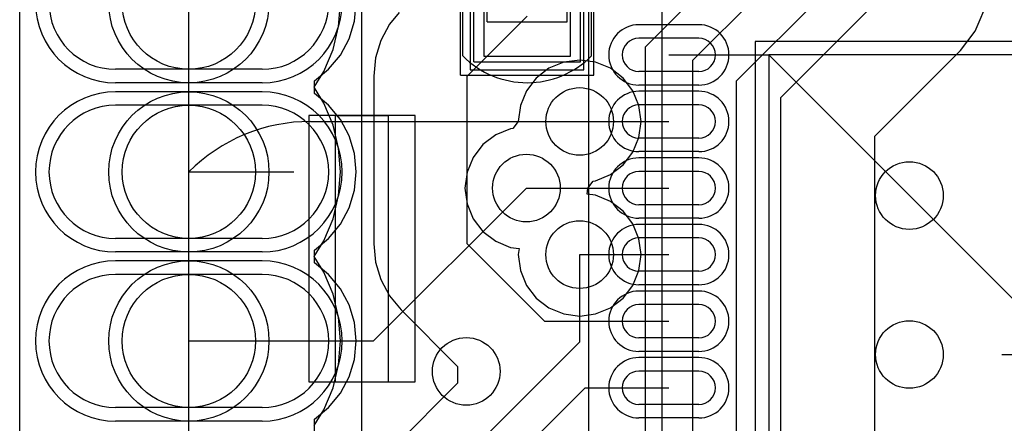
# Model space of a CAD drawing. Extents: x 772.1 to 790.6, y 469.2 to 502.5.
# Tile 6 of 14: x 772.1 to 779.5, y 478.8 to 481.8. Entities that reach past the tile are written whole.
import ezdxf

# ---------------------------------------------------------------- set-up
doc = ezdxf.new("R2010")
doc.units = 0
doc.layers.get('0').update_dxf_attribs({"linetype": 'CONTINUOUS'})
for name, color, linetype in [('BOTTOMLAYER', 5, 'CONTINUOUS'), ('BOTTOMSOLDER', 6, 'CONTINUOUS'), ('MECHANICAL1', 6, 'CONTINUOUS'), ('MECHANICAL13', 56, 'CONTINUOUS'), ('MECHANICAL15', 56, 'CONTINUOUS'), ('MECHANICAL16', 56, 'CONTINUOUS'), ('MECHANICAL2', 216, 'CONTINUOUS'), ('MIDLAYER1', 16, 'CONTINUOUS'), ('MIDLAYER2', 76, 'CONTINUOUS'), ('MULTILAYER', 9, 'CONTINUOUS'), ('TOPLAYER', 1, 'CONTINUOUS'), ('TOPOVERLAY', 2, 'CONTINUOUS'), ('TOPPASTE', 8, 'CONTINUOUS'), ('TOPSOLDER', 216, 'CONTINUOUS')]:
    doc.layers.add(name, color=color, linetype=linetype)

# ---------------------------------------------------------------- blocks, each defined once
blk = doc.blocks.new('QFN50P600X600X100_40N_8')
at = {"layer": 'MECHANICAL13'}
blk.add_line((3.050002, 3.049999), (3.050002, -3.050002), dxfattribs=at)
at = {"layer": 'MECHANICAL15'}
for p, q in [((3.6, 3.599998), (3.6, -3.6)), ((0.500002, 0), (-0.499999, 0))]:
    blk.add_line(p, q, dxfattribs=at)
at = {"layer": 'TOPLAYER'}
for p, q in [((2.250001, -2.250001), (2.250001, 2.250001)), ((2.775001, 0.374998), (3.225002, 0.374998)), ((2.775001, 0.125001), (3.225002, 0.125001)), ((2.775001, -0.125004), (3.225002, -0.125004)), ((2.775001, -0.375001), (3.225002, -0.375001)), ((2.775001, -0.625003), (3.225002, -0.625003)), ((2.775001, -0.875), (3.225002, -0.875)), ((2.775001, -1.125002), (3.225002, -1.125002)), ((2.775001, -1.374999), (3.225002, -1.374999)), ((2.775001, -1.625003), (3.225002, -1.625003)), ((2.775001, -1.875), (3.225002, -1.875)), ((2.775001, -2.125002), (3.225002, -2.125002)), ((-2.250001, -2.250001), (2.250001, -2.250001)), ((2.775001, -2.374999), (3.225002, -2.374999))]:
    blk.add_line(p, q, dxfattribs=at)
for centre, start, end in [((2.775001, 0.249999), 90, 270), ((3.225002, 0.249999), 270, 90), ((2.775001, -0.250002), 90, 270), ((3.225002, -0.250002), 270, 90), ((2.775001, -0.750001), 90, 270), ((3.225002, -0.750001), 270, 90), ((2.775001, -1.25), 90, 270), ((3.225002, -1.25), 270, 90), ((2.775001, -1.750002), 90, 270), ((3.225002, -1.750002), 270, 90), ((2.775001, -2.250001), 90, 270), ((3.225002, -2.250001), 270, 90)]:
    blk.add_arc(centre, 0.125, start, end, dxfattribs=at)
at = {"layer": 'TOPPASTE'}
for p, q in [((2.250001, -2.250001), (2.250001, 2.250001)), ((2.775001, 0.374998), (3.225002, 0.374998)), ((2.775001, 0.125001), (3.225002, 0.125001)), ((2.775001, -0.125004), (3.225002, -0.125004)), ((2.775001, -0.375001), (3.225002, -0.375001)), ((2.775001, -0.625003), (3.225002, -0.625003)), ((2.775001, -0.875), (3.225002, -0.875)), ((2.775001, -1.125002), (3.225002, -1.125002)), ((2.775001, -1.374999), (3.225002, -1.374999)), ((2.775001, -1.625003), (3.225002, -1.625003)), ((2.775001, -1.875), (3.225002, -1.875)), ((2.775001, -2.125002), (3.225002, -2.125002)), ((-2.250001, -2.250001), (2.250001, -2.250001)), ((2.775001, -2.374999), (3.225002, -2.374999))]:
    blk.add_line(p, q, dxfattribs=at)
for centre, start, end in [((2.775001, 0.249999), 90, 270), ((3.225002, 0.249999), 270, 90), ((2.775001, -0.250002), 90, 270), ((3.225002, -0.250002), 270, 90), ((2.775001, -0.750001), 90, 270), ((3.225002, -0.750001), 270, 90), ((2.775001, -1.25), 90, 270), ((3.225002, -1.25), 270, 90), ((2.775001, -1.750002), 90, 270), ((3.225002, -1.750002), 270, 90), ((2.775001, -2.250001), 90, 270), ((3.225002, -2.250001), 270, 90)]:
    blk.add_arc(centre, 0.125, start, end, dxfattribs=at)
at = {"layer": 'TOPSOLDER'}
for p, q in [((2.351601, -2.351601), (2.351601, 2.351601)), ((2.775001, 0.476598), (3.225002, 0.476598)), ((2.775001, 0.023401), (3.225002, 0.023401)), ((2.775001, -0.023404), (3.225002, -0.023404)), ((2.775001, -0.476601), (3.225002, -0.476601)), ((2.775001, -0.523403), (3.225002, -0.523403)), ((2.775001, -0.9766), (3.225002, -0.9766)), ((2.775001, -1.023402), (3.225002, -1.023402)), ((2.775001, -1.476599), (3.225002, -1.476599)), ((2.775001, -1.523403), (3.225002, -1.523403)), ((2.775001, -1.9766), (3.225002, -1.9766)), ((2.775001, -2.023402), (3.225002, -2.023402)), ((-2.351601, -2.351601), (2.351601, -2.351601)), ((2.775001, -2.476599), (3.225002, -2.476599))]:
    blk.add_line(p, q, dxfattribs=at)
for centre, start, end in [((2.775001, 0.249999), 90, 270), ((3.225002, 0.249999), 270, 90), ((2.775001, -0.250002), 90, 270), ((3.225002, -0.250002), 270, 90), ((2.775001, -0.750001), 90, 270), ((3.225002, -0.750001), 270, 90), ((2.775001, -1.25), 90, 270), ((3.225002, -1.25), 270, 90), ((2.775001, -1.750002), 90, 270), ((3.225002, -1.750002), 270, 90), ((2.775001, -2.250001), 90, 270), ((3.225002, -2.250001), 270, 90)]:
    blk.add_arc(centre, 0.2266, start, end, dxfattribs=at)
blk = doc.blocks.new('HOLE0_7_2_1X1_1_32')
at = {"layer": 'BOTTOMLAYER'}
for p, q in [((0.549999, 0.499999), (-0.549999, 0.499999)), ((0.549999, -0.499999), (-0.549999, -0.499999))]:
    blk.add_line(p, q, dxfattribs=at)
for centre, start, end in [((-0.549999, 0), 90, -90), ((0.549999, 0), -90, 90)]:
    blk.add_arc(centre, 0.5, start, end, dxfattribs=at)
at = {"layer": 'BOTTOMSOLDER'}
for p, q in [((0.549999, 0.601599), (-0.549999, 0.601599)), ((0.549999, -0.601599), (-0.549999, -0.601599))]:
    blk.add_line(p, q, dxfattribs=at)
for centre, start, end in [((-0.549999, 0), 90, -90), ((0.549999, 0), -90, 90)]:
    blk.add_arc(centre, 0.6016, start, end, dxfattribs=at)
at = {"layer": 'MIDLAYER1'}
for p, q in [((0.549999, 0.499999), (-0.549999, 0.499999)), ((0.549999, -0.499999), (-0.549999, -0.499999))]:
    blk.add_line(p, q, dxfattribs=at)
for centre, start, end in [((-0.549999, 0), 90, -90), ((0.549999, 0), -90, 90)]:
    blk.add_arc(centre, 0.5, start, end, dxfattribs=at)
at = {"layer": 'MIDLAYER2'}
for p, q in [((0.549999, 0.499999), (-0.549999, 0.499999)), ((0.549999, -0.499999), (-0.549999, -0.499999))]:
    blk.add_line(p, q, dxfattribs=at)
for centre, start, end in [((-0.549999, 0), 90, -90), ((0.549999, 0), -90, 90)]:
    blk.add_arc(centre, 0.5, start, end, dxfattribs=at)
at = {"layer": 'MULTILAYER'}
blk.add_circle((0, 0), 0.5, dxfattribs=at)
at = {"layer": 'TOPLAYER'}
blk.add_circle((0, 0), 0.5, dxfattribs=at)
at = {"layer": 'TOPSOLDER'}
blk.add_circle((0, 0), 0.6016, dxfattribs=at)
blk = doc.blocks.new('HOLE0_7_2_1X1_1_33')
at = {"layer": 'BOTTOMLAYER'}
for p, q in [((0.549999, 0.499999), (-0.549999, 0.499999)), ((0.549999, -0.499999), (-0.549999, -0.499999))]:
    blk.add_line(p, q, dxfattribs=at)
for centre, start, end in [((-0.549999, 0), 90, -90), ((0.549999, 0), -90, 90)]:
    blk.add_arc(centre, 0.5, start, end, dxfattribs=at)
at = {"layer": 'BOTTOMSOLDER'}
for p, q in [((0.549999, 0.601599), (-0.549999, 0.601599)), ((0.549999, -0.601599), (-0.549999, -0.601599))]:
    blk.add_line(p, q, dxfattribs=at)
for centre, start, end in [((-0.549999, 0), 90, -90), ((0.549999, 0), -90, 90)]:
    blk.add_arc(centre, 0.6016, start, end, dxfattribs=at)
at = {"layer": 'MIDLAYER1'}
for p, q in [((0.549999, 0.499999), (-0.549999, 0.499999)), ((0.549999, -0.499999), (-0.549999, -0.499999))]:
    blk.add_line(p, q, dxfattribs=at)
for centre, start, end in [((-0.549999, 0), 90, -90), ((0.549999, 0), -90, 90)]:
    blk.add_arc(centre, 0.5, start, end, dxfattribs=at)
at = {"layer": 'MIDLAYER2'}
for p, q in [((0.549999, 0.499999), (-0.549999, 0.499999)), ((0.549999, -0.499999), (-0.549999, -0.499999))]:
    blk.add_line(p, q, dxfattribs=at)
for centre, start, end in [((-0.549999, 0), 90, -90), ((0.549999, 0), -90, 90)]:
    blk.add_arc(centre, 0.5, start, end, dxfattribs=at)
at = {"layer": 'MULTILAYER'}
blk.add_circle((0, 0), 0.5, dxfattribs=at)
at = {"layer": 'TOPLAYER'}
blk.add_circle((0, 0), 0.5, dxfattribs=at)
at = {"layer": 'TOPSOLDER'}
blk.add_circle((0, 0), 0.6016, dxfattribs=at)
blk = doc.blocks.new('HOLE0_7_2_1X1_1_34')
at = {"layer": 'BOTTOMLAYER'}
for p, q in [((0.549999, 0.499999), (-0.549999, 0.499999)), ((0.549999, -0.499999), (-0.549999, -0.499999))]:
    blk.add_line(p, q, dxfattribs=at)
for centre, start, end in [((-0.549999, 0), 90, -90), ((0.549999, 0), -90, 90)]:
    blk.add_arc(centre, 0.5, start, end, dxfattribs=at)
at = {"layer": 'BOTTOMSOLDER'}
for p, q in [((0.549999, 0.601599), (-0.549999, 0.601599)), ((0.549999, -0.601599), (-0.549999, -0.601599))]:
    blk.add_line(p, q, dxfattribs=at)
for centre, start, end in [((-0.549999, 0), 90, -90), ((0.549999, 0), -90, 90)]:
    blk.add_arc(centre, 0.6016, start, end, dxfattribs=at)
at = {"layer": 'MIDLAYER1'}
for p, q in [((0.549999, 0.499999), (-0.549999, 0.499999)), ((0.549999, -0.499999), (-0.549999, -0.499999))]:
    blk.add_line(p, q, dxfattribs=at)
for centre, start, end in [((-0.549999, 0), 90, -90), ((0.549999, 0), -90, 90)]:
    blk.add_arc(centre, 0.5, start, end, dxfattribs=at)
at = {"layer": 'MIDLAYER2'}
for p, q in [((0.549999, 0.499999), (-0.549999, 0.499999)), ((0.549999, -0.499999), (-0.549999, -0.499999))]:
    blk.add_line(p, q, dxfattribs=at)
for centre, start, end in [((-0.549999, 0), 90, -90), ((0.549999, 0), -90, 90)]:
    blk.add_arc(centre, 0.5, start, end, dxfattribs=at)
at = {"layer": 'MULTILAYER'}
blk.add_circle((0, 0), 0.5, dxfattribs=at)
at = {"layer": 'TOPLAYER'}
blk.add_circle((0, 0), 0.5, dxfattribs=at)
at = {"layer": 'TOPSOLDER'}
blk.add_circle((0, 0), 0.6016, dxfattribs=at)
blk = doc.blocks.new('0402C_46')
at = {"layer": 'MECHANICAL15'}
for p, q in [((-0.850001, 0.399999), (0.850001, 0.399999)), ((-0.850001, 0.399999), (-0.850001, -0.399999)), ((0.850001, 0.399999), (0.850001, -0.399999)), ((-0.850001, -0.399999), (0.850001, -0.399999))]:
    blk.add_line(p, q, dxfattribs=at)
at = {"layer": 'MECHANICAL16'}
for p, q in [((-0.950001, 0.499999), (0.950001, 0.499999)), ((-0.950001, 0.499999), (-0.950001, -0.499999)), ((0.950001, 0.499999), (0.950001, -0.499999)), ((-0.549999, 0.299999), (0.549999, 0.299999)), ((-0.549999, 0.299999), (-0.549999, -0.299999)), ((0.549999, 0.299999), (0.549999, -0.299999)), ((0, 0.249999), (0, -0.249999)), ((-0.249999, 0), (0.249999, 0)), ((-0.549999, -0.299999), (0.549999, -0.299999)), ((-0.950001, -0.499999), (0.950001, -0.499999))]:
    blk.add_line(p, q, dxfattribs=at)
at = {"layer": 'TOPLAYER'}
for p, q in [((-0.208001, 0.325001), (-0.807999, 0.325001)), ((-0.807999, 0.325001), (-0.807999, -0.325001)), ((-0.208001, -0.325001), (-0.208001, 0.325001)), ((0.807999, 0.325001), (0.208001, 0.325001)), ((0.208001, 0.325001), (0.208001, -0.325001)), ((0.807999, -0.325001), (0.807999, 0.325001)), ((-0.807999, -0.325001), (-0.208001, -0.325001)), ((0.208001, -0.325001), (0.807999, -0.325001))]:
    blk.add_line(p, q, dxfattribs=at)
at = {"layer": 'TOPOVERLAY'}
for p, q in [((-0.806265, 0.4826), (-0.807319, 0.481546)), ((-0.806265, 0.4826), (0.806265, 0.4826)), ((0.806265, 0.4826), (0.807316, 0.481548)), ((-0.806262, -0.4826), (0.806262, -0.4826))]:
    blk.add_line(p, q, dxfattribs=at)
for centre, radius, start, end in [((-0.325768, -0.000003), 0.68101, 135.000184, 225.125), ((0.325765, -0.000003), 0.681015, -45.125, 44.999816)]:
    blk.add_arc(centre, radius, start, end, dxfattribs=at)
at = {"layer": 'TOPPASTE'}
for p, q in [((-0.208001, 0.325001), (-0.807999, 0.325001)), ((-0.807999, 0.325001), (-0.807999, -0.325001)), ((-0.208001, -0.325001), (-0.208001, 0.325001)), ((0.807999, 0.325001), (0.208001, 0.325001)), ((0.208001, 0.325001), (0.208001, -0.325001)), ((0.807999, -0.325001), (0.807999, 0.325001)), ((-0.807999, -0.325001), (-0.208001, -0.325001)), ((0.208001, -0.325001), (0.807999, -0.325001))]:
    blk.add_line(p, q, dxfattribs=at)
at = {"layer": 'TOPSOLDER'}
for p, q in [((-0.106401, 0.426601), (-0.909599, 0.426601)), ((-0.909599, 0.426601), (-0.909599, -0.426601)), ((-0.106401, -0.426601), (-0.106401, 0.426601)), ((0.909599, 0.426601), (0.106401, 0.426601)), ((0.106401, 0.426601), (0.106401, -0.426601)), ((0.909599, -0.426601), (0.909599, 0.426601)), ((-0.909599, -0.426601), (-0.106401, -0.426601)), ((0.106401, -0.426601), (0.909599, -0.426601))]:
    blk.add_line(p, q, dxfattribs=at)
at = {"layer": 'MECHANICAL15'}
blk.add_text('1', height=0.375001, dxfattribs=at).set_placement((-0.082133, -0.22496))

msp = doc.modelspace()

# ---------------------------------------------------------------- linework, layer by layer
at = {"layer": 'BOTTOMLAYER'}
for p, q in [((776.7828, 481.584), (777.886684, 482.687884)), ((777.1384, 481.4824), (778.140684, 482.484684)), ((777.465798, 481.327198), (778.394684, 482.256084)), ((777.7988, 481.203), (778.648684, 482.052884)), ((779.287977, 481.771002), (779.329206, 481.87054)), ((779.258822, 481.700619), (779.287977, 481.771002)), ((779.146859, 481.554709), (779.258822, 481.700619)), ((776.7828, 478.648428), (776.7828, 481.584)), ((778.503327, 480.911177), (779.146859, 481.554709)), ((777.1384, 478.644819), (777.1384, 481.4824)), ((777.465798, 478.613008), (777.465798, 481.327198)), ((777.7988, 478.5868), (777.7988, 481.203)), ((774.267341, 481.022602), (775.510202, 481.022602)), ((775.510202, 481.022602), (776.288201, 481.022602)), ((778.503327, 478.586803), (778.503327, 480.911177)), ((773.3538, 480.6442), (774.1412, 480.6442)), ((774.74, 479.3742), (775.8884, 480.5226)), ((775.843701, 480.477901), (775.8884, 480.5226)), ((776.288201, 479.368584), (776.288201, 480.022601)), ((773.3538, 479.3742), (773.7494, 479.3742)), ((773.3538, 479.3742), (774.74, 479.3742)), ((775.023817, 478.1042), (776.288201, 479.368584))]:
    msp.add_line(p, q, dxfattribs=at)
for centre in [(776.288201, 481.022602), (775.8884, 480.5226), (778.764, 480.4664), (776.288201, 480.022601), (778.764, 479.2726), (775.4366, 479.1456)]:
    msp.add_circle(centre, 0.254, dxfattribs=at)
msp.add_arc((774.267341, 479.730659), 1.291943, 90, 135, dxfattribs=at)
at = {"layer": 'MECHANICAL1'}
for p, q in [((772.0838, 469.2142), (772.0838, 484.1494)), ((773.3538, 470.4842), (773.3538, 484.1494))]:
    msp.add_line(p, q, dxfattribs=at)
at = {"layer": 'MECHANICAL2'}
for p, q in [((774.6538, 471.817398), (774.6538, 488.317408)), ((774.4538, 481.067405), (774.8538, 481.067405)), ((774.4538, 479.067404), (774.4538, 481.067405)), ((774.8538, 479.067404), (774.8538, 481.067405)), ((774.4538, 479.067404), (774.8538, 479.067404))]:
    msp.add_line(p, q, dxfattribs=at)
at = {"layer": 'MIDLAYER1'}
for p, q in [((774.596828, 481.776349), (774.610404, 481.9142)), ((774.556617, 481.643794), (774.596828, 481.776349)), ((774.491321, 481.521633), (774.556617, 481.643794)), ((774.403445, 481.414557), (774.491321, 481.521633)), ((774.296371, 481.32668), (774.403445, 481.414557)), ((776.05763, 481.421966), (775.962123, 481.348679)), ((776.168849, 481.468034), (776.05763, 481.421966)), ((776.288201, 481.483746), (776.168849, 481.468034)), ((776.407553, 481.468034), (776.288201, 481.483746)), ((776.518772, 481.421966), (776.407553, 481.468034)), ((776.614279, 481.348679), (776.518772, 481.421966)), ((775.962123, 481.348679), (775.888837, 481.253175)), ((776.687565, 481.253175), (776.614279, 481.348679)), ((774.296371, 481.23172), (774.296371, 481.32668)), ((774.403445, 481.143843), (774.296371, 481.23172)), ((775.888837, 481.253175), (775.842769, 481.141954)), ((776.733633, 481.141954), (776.687565, 481.253175)), ((774.491321, 481.036767), (774.403445, 481.143843)), ((775.842769, 481.141954), (775.827056, 481.022604)), ((776.749346, 481.022602), (776.733633, 481.141954)), ((774.556617, 480.914606), (774.491321, 481.036767)), ((775.786996, 480.970394), (775.769048, 480.968032)), ((775.827056, 481.022604), (775.786996, 480.970394)), ((776.733633, 480.90325), (776.749346, 481.022602)), ((774.596828, 480.782051), (774.556617, 480.914606)), ((775.657829, 480.921964), (775.562322, 480.848678)), ((775.769048, 480.968032), (775.657829, 480.921964)), ((776.687565, 480.792028), (776.733633, 480.90325)), ((775.562322, 480.848678), (775.489036, 480.753171)), ((774.610404, 480.6442), (774.596828, 480.782051)), ((775.489036, 480.753171), (775.442968, 480.641952)), ((776.614279, 480.696524), (776.687565, 480.792028)), ((776.518772, 480.623237), (776.614279, 480.696524)), ((774.596828, 480.506349), (774.610404, 480.6442)), ((775.442968, 480.641952), (775.427255, 480.5226)), ((776.407553, 480.577169), (776.518772, 480.623237)), ((776.349545, 480.522597), (776.389605, 480.574807)), ((776.389605, 480.574807), (776.407553, 480.577169)), ((774.556617, 480.373794), (774.596828, 480.506349)), ((775.427255, 480.5226), (775.442968, 480.403248)), ((776.343471, 480.476469), (776.349545, 480.522597)), ((776.407553, 480.468033), (776.343471, 480.476469)), ((776.518772, 480.421965), (776.407553, 480.468033)), ((775.442968, 480.403248), (775.489036, 480.292029)), ((776.614279, 480.348679), (776.518772, 480.421965)), ((774.491321, 480.251633), (774.556617, 480.373794)), ((776.687565, 480.253172), (776.614279, 480.348679)), ((774.403445, 480.144557), (774.491321, 480.251633)), ((775.489036, 480.292029), (775.562322, 480.196522)), ((776.733633, 480.141953), (776.687565, 480.253172)), ((775.562322, 480.196522), (775.657829, 480.123236)), ((774.296371, 480.05668), (774.403445, 480.144557)), ((775.657829, 480.123236), (775.769048, 480.077168)), ((776.749346, 480.022601), (776.733633, 480.141953)), ((774.296371, 479.96172), (774.296371, 480.05668)), ((775.769048, 480.077168), (775.83313, 480.068733)), ((775.83313, 480.068733), (775.827056, 480.022601)), ((775.827056, 480.022601), (775.842769, 479.903249)), ((776.733633, 479.903249), (776.749346, 480.022601)), ((774.403445, 479.873843), (774.296371, 479.96172)), ((774.491321, 479.766767), (774.403445, 479.873843)), ((775.842769, 479.903249), (775.888837, 479.79203)), ((776.687565, 479.79203), (776.733633, 479.903249)), ((775.888837, 479.79203), (775.962123, 479.696523)), ((776.614279, 479.696523), (776.687565, 479.79203)), ((774.556617, 479.644606), (774.491321, 479.766767)), ((774.596828, 479.512051), (774.556617, 479.644606)), ((775.962123, 479.696523), (776.05763, 479.623237)), ((776.518772, 479.623237), (776.614279, 479.696523)), ((776.05763, 479.623237), (776.168849, 479.577169)), ((776.168849, 479.577169), (776.288201, 479.561456)), ((776.288201, 479.561456), (776.407553, 479.577169)), ((776.407553, 479.577169), (776.518772, 479.623237)), ((774.610404, 479.3742), (774.596828, 479.512051)), ((774.596828, 479.236349), (774.610404, 479.3742)), ((774.556617, 479.103794), (774.596828, 479.236349)), ((774.491321, 478.981633), (774.556617, 479.103794)), ((774.403445, 478.874557), (774.491321, 478.981633)), ((774.296371, 478.78668), (774.403445, 478.874557)), ((774.296371, 478.69172), (774.296371, 478.78668))]:
    msp.add_line(p, q, dxfattribs=at)
for centre in [(776.288201, 481.022602), (775.8884, 480.5226), (778.764, 480.4664), (776.288201, 480.022601), (778.764, 479.2726), (775.4366, 479.1456)]:
    msp.add_circle(centre, 0.254, dxfattribs=at)
at = {"layer": 'MIDLAYER2'}
for p, q in [((774.596828, 481.776349), (774.610404, 481.9142)), ((774.556617, 481.643794), (774.596828, 481.776349)), ((774.491321, 481.521633), (774.556617, 481.643794)), ((774.403445, 481.414557), (774.491321, 481.521633)), ((774.296371, 481.32668), (774.403445, 481.414557)), ((776.05763, 481.421966), (775.962123, 481.348679)), ((776.168849, 481.468034), (776.05763, 481.421966)), ((776.288201, 481.483746), (776.168849, 481.468034)), ((776.407553, 481.468034), (776.288201, 481.483746)), ((776.518772, 481.421966), (776.407553, 481.468034)), ((776.614279, 481.348679), (776.518772, 481.421966)), ((775.962123, 481.348679), (775.888837, 481.253175)), ((776.687565, 481.253175), (776.614279, 481.348679)), ((774.296371, 481.23172), (774.296371, 481.32668)), ((774.403445, 481.143843), (774.296371, 481.23172)), ((775.888837, 481.253175), (775.842769, 481.141954)), ((776.733633, 481.141954), (776.687565, 481.253175)), ((774.491321, 481.036767), (774.403445, 481.143843)), ((775.842769, 481.141954), (775.827056, 481.022604)), ((776.749346, 481.022602), (776.733633, 481.141954)), ((774.556617, 480.914606), (774.491321, 481.036767)), ((775.786996, 480.970394), (775.769048, 480.968032)), ((775.827056, 481.022604), (775.786996, 480.970394)), ((776.733633, 480.90325), (776.749346, 481.022602)), ((774.596828, 480.782051), (774.556617, 480.914606)), ((775.657829, 480.921964), (775.562322, 480.848678)), ((775.769048, 480.968032), (775.657829, 480.921964)), ((776.687565, 480.792028), (776.733633, 480.90325)), ((775.562322, 480.848678), (775.489036, 480.753171)), ((774.610404, 480.6442), (774.596828, 480.782051)), ((775.489036, 480.753171), (775.442968, 480.641952)), ((776.614279, 480.696524), (776.687565, 480.792028)), ((776.518772, 480.623237), (776.614279, 480.696524)), ((774.596828, 480.506349), (774.610404, 480.6442)), ((775.442968, 480.641952), (775.427255, 480.5226)), ((776.407553, 480.577169), (776.518772, 480.623237)), ((776.349545, 480.522597), (776.389605, 480.574807)), ((776.389605, 480.574807), (776.407553, 480.577169)), ((774.556617, 480.373794), (774.596828, 480.506349)), ((775.427255, 480.5226), (775.442968, 480.403248)), ((776.343471, 480.476469), (776.349545, 480.522597)), ((776.407553, 480.468033), (776.343471, 480.476469)), ((776.518772, 480.421965), (776.407553, 480.468033)), ((775.442968, 480.403248), (775.489036, 480.292029)), ((776.614279, 480.348679), (776.518772, 480.421965)), ((774.491321, 480.251633), (774.556617, 480.373794)), ((776.687565, 480.253172), (776.614279, 480.348679)), ((774.403445, 480.144557), (774.491321, 480.251633)), ((775.489036, 480.292029), (775.562322, 480.196522)), ((776.733633, 480.141953), (776.687565, 480.253172)), ((775.562322, 480.196522), (775.657829, 480.123236)), ((774.296371, 480.05668), (774.403445, 480.144557)), ((775.657829, 480.123236), (775.769048, 480.077168)), ((776.749346, 480.022601), (776.733633, 480.141953)), ((774.296371, 479.96172), (774.296371, 480.05668)), ((775.769048, 480.077168), (775.83313, 480.068733)), ((775.83313, 480.068733), (775.827056, 480.022601)), ((775.827056, 480.022601), (775.842769, 479.903249)), ((776.733633, 479.903249), (776.749346, 480.022601)), ((774.403445, 479.873843), (774.296371, 479.96172)), ((774.491321, 479.766767), (774.403445, 479.873843)), ((775.842769, 479.903249), (775.888837, 479.79203)), ((776.687565, 479.79203), (776.733633, 479.903249)), ((775.888837, 479.79203), (775.962123, 479.696523)), ((776.614279, 479.696523), (776.687565, 479.79203)), ((774.556617, 479.644606), (774.491321, 479.766767)), ((774.596828, 479.512051), (774.556617, 479.644606)), ((775.962123, 479.696523), (776.05763, 479.623237)), ((776.518772, 479.623237), (776.614279, 479.696523)), ((776.05763, 479.623237), (776.168849, 479.577169)), ((776.168849, 479.577169), (776.288201, 479.561456)), ((776.288201, 479.561456), (776.407553, 479.577169)), ((776.407553, 479.577169), (776.518772, 479.623237)), ((774.610404, 479.3742), (774.596828, 479.512051)), ((774.596828, 479.236349), (774.610404, 479.3742)), ((774.556617, 479.103794), (774.596828, 479.236349)), ((774.491321, 478.981633), (774.556617, 479.103794)), ((774.403445, 478.874557), (774.491321, 478.981633)), ((774.296371, 478.78668), (774.403445, 478.874557)), ((774.296371, 478.69172), (774.296371, 478.78668))]:
    msp.add_line(p, q, dxfattribs=at)
for centre in [(776.288201, 481.022602), (775.8884, 480.5226), (778.764, 480.4664), (776.288201, 480.022601), (778.764, 479.2726), (775.4366, 479.1456)]:
    msp.add_circle(centre, 0.254, dxfattribs=at)
at = {"layer": 'MULTILAYER'}
for centre in [(776.288201, 481.022602), (775.8884, 480.5226), (778.764, 480.4664), (776.288201, 480.022601), (778.764, 479.2726), (775.4366, 479.1456)]:
    msp.add_circle(centre, 0.254, dxfattribs=at)
at = {"layer": 'TOPLAYER'}
for p, q in [((774.478294, 481.736098), (774.492309, 481.9142)), ((774.933799, 481.842196), (774.860307, 481.752643)), ((775.4439, 481.3627), (775.8938, 481.8126)), ((774.436587, 481.562382), (774.478294, 481.736098)), ((774.860307, 481.752643), (774.795446, 481.6313)), ((774.36822, 481.397328), (774.436587, 481.562382)), ((774.795446, 481.6313), (774.755507, 481.499631)), ((774.755507, 481.499631), (774.742017, 481.3627)), ((776.957798, 481.522601), (777.707799, 481.522601)), ((777.707799, 481.522601), (779.9578, 479.2726)), ((774.29583, 481.2792), (774.36822, 481.397328)), ((774.742017, 481.3627), (774.742019, 481.362675)), ((774.742019, 481.362675), (774.742019, 480.103525)), ((775.4439, 480.1035), (775.4439, 481.3627)), ((774.36822, 481.161072), (774.29583, 481.2792)), ((774.436587, 480.996018), (774.36822, 481.161072)), ((774.253798, 481.067407), (774.253798, 479.067406)), ((775.053797, 481.067407), (774.253798, 481.067407)), ((775.053797, 479.067406), (775.053797, 481.067407)), ((774.478294, 480.822302), (774.436587, 480.996018)), ((776.288201, 481.022602), (776.957798, 481.022602)), ((774.492309, 480.6442), (774.478294, 480.822302)), ((774.478294, 480.466098), (774.492309, 480.6442)), ((774.436587, 480.292382), (774.478294, 480.466098)), ((775.8884, 480.5226), (776.957798, 480.5226)), ((774.36822, 480.127328), (774.436587, 480.292382)), ((774.29583, 480.0092), (774.36822, 480.127328)), ((774.742019, 480.103525), (774.742017, 480.1035)), ((774.742017, 480.1035), (774.755507, 479.966569)), ((775.4439, 480.1035), (776.024798, 479.522602)), ((774.36822, 479.891072), (774.29583, 480.0092)), ((776.288201, 480.022601), (776.957798, 480.022601)), ((774.755507, 479.966569), (774.795446, 479.8349)), ((774.436587, 479.726018), (774.36822, 479.891072)), ((774.795446, 479.8349), (774.860307, 479.713557)), ((774.478294, 479.552302), (774.436587, 479.726018)), ((774.860307, 479.713557), (774.947594, 479.607194)), ((774.947594, 479.607194), (775.371088, 479.183703)), ((774.492309, 479.3742), (774.478294, 479.552302)), ((776.024798, 479.522602), (776.957798, 479.522602)), ((774.478294, 479.196098), (774.492309, 479.3742)), ((774.436587, 479.022382), (774.478294, 479.196098)), ((775.371088, 479.183703), (775.371088, 479.0567)), ((774.253798, 479.067406), (775.053797, 479.067406)), ((775.371088, 479.0567), (774.889494, 478.575106)), ((774.36822, 478.857328), (774.436587, 479.022382)), ((775.3858, 478.0788), (776.3296, 479.0226)), ((776.3296, 479.0226), (776.957798, 479.0226)), ((774.29583, 478.7392), (774.36822, 478.857328))]:
    msp.add_line(p, q, dxfattribs=at)
for centre in [(776.288201, 481.022602), (775.8884, 480.5226), (778.764, 480.4664), (776.288201, 480.022601), (778.764, 479.2726), (775.4366, 479.1456)]:
    msp.add_circle(centre, 0.254, dxfattribs=at)
at = {"layer": 'TOPOVERLAY'}
msp.add_line((774.6538, 481.492403), (774.6538, 482.404395), dxfattribs=at)
at = {"layer": 'TOPPASTE'}
for p, q in [((774.253798, 481.067407), (774.253798, 479.067406)), ((775.053797, 481.067407), (774.253798, 481.067407)), ((775.053797, 479.067406), (775.053797, 481.067407)), ((774.253798, 479.067406), (775.053797, 479.067406))]:
    msp.add_line(p, q, dxfattribs=at)
at = {"layer": 'TOPSOLDER'}
for p, q in [((774.253798, 481.067407), (774.253798, 479.067406)), ((775.053797, 481.067407), (774.253798, 481.067407)), ((775.053797, 479.067406), (775.053797, 481.067407)), ((774.253798, 479.067406), (775.053797, 479.067406))]:
    msp.add_line(p, q, dxfattribs=at)

# ---------------------------------------------------------------- block references
for name, p, rotation in [('0402C_46', (775.8938, 482.3206), 90), ('QFN50P600X600X100_40N_8', (779.9578, 479.2726), 180)]:
    msp.add_blockref(name, p, dxfattribs=dict(rotation=rotation))
for name, p in [('HOLE0_7_2_1X1_1_34', (773.3538, 481.9142)), ('HOLE0_7_2_1X1_1_33', (773.3538, 480.6442)), ('HOLE0_7_2_1X1_1_32', (773.3538, 479.3742))]:
    msp.add_blockref(name, p)

doc.saveas('drawing.dxf')
